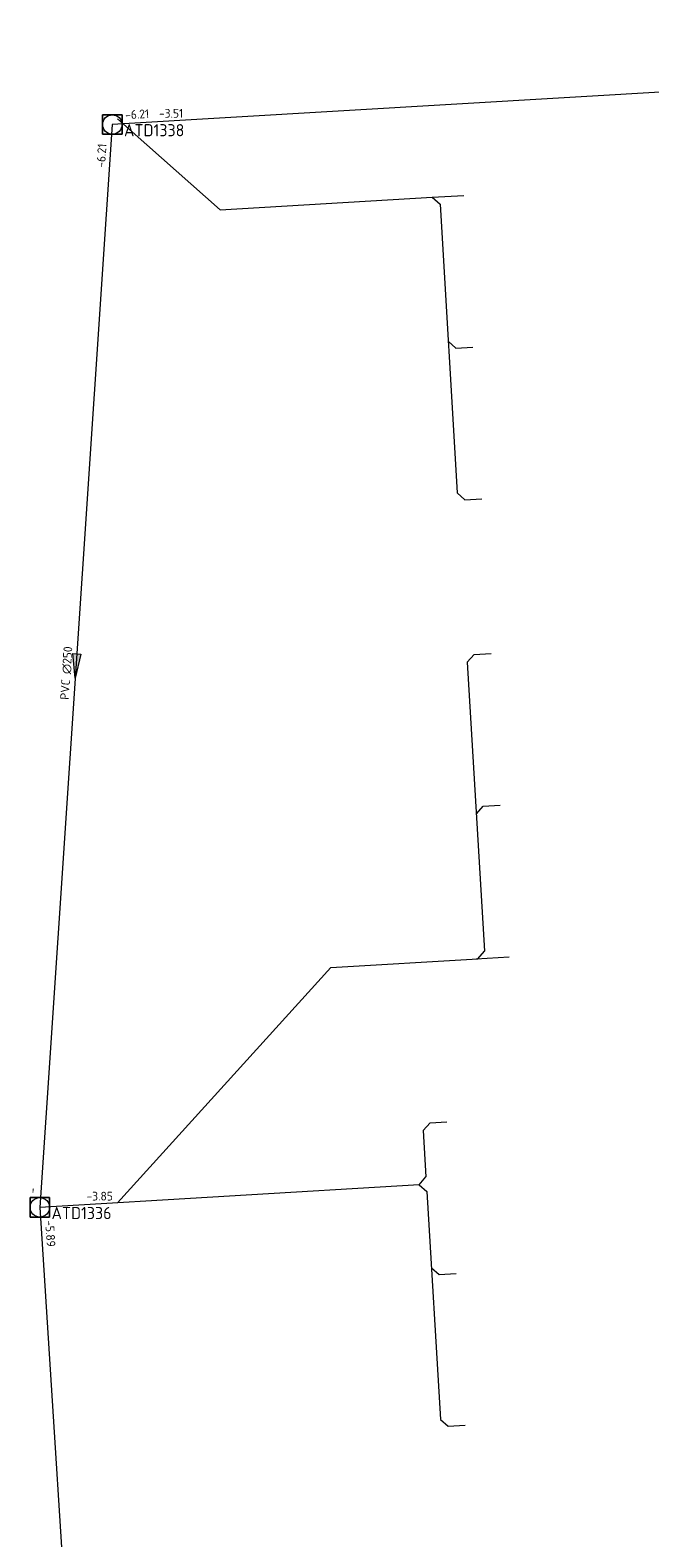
# Model space of a CAD drawing. Header units: metres. Extents: x 162232 to 162755, y 502539 to 502988.
# Tile 62 of 64: x 162686 to 162712, y 502885 to 502947. Entities that reach past the tile are written whole.
import ezdxf

# ---------------------------------------------------------------- set-up
doc = ezdxf.new("R2010")
doc.units = ezdxf.units.M
doc.header["$LTSCALE"] = 0.001
for name, color, linetype, lineweight in [('B-WE-RI-VWA_BOB-T18', 20, 'Continuous', 0), ('B-WE-RI-VWA_HUISAANSLUITING_PVC_125-G', 20, 'Continuous', 13), ('B-WE-RI-VWA_HUISAANSLUITING_PVC_160-G', 20, 'Continuous', 13), ('B-WE-RI-VWA_MATERIAAL-T18', 20, 'Continuous', 0), ('B-WE-RI-VWA_PUTDEKSELHOOGTE-T18', 20, 'Continuous', 0), ('B-WE-RI-VWA_PUTNUMMER-T25', 20, 'Continuous', 0), ('B-WE-RI-VWA_RIOOLPUT_INSPECTIEPUT-S', 20, 'Continuous', 13), ('B-WE-RI-VWA_STROOMRICHTING-S', 20, 'Continuous', 13), ('B-WE-RI-VWA_TRANSPORTLEIDING_PVC_250-G', 20, 'Continuous', 13), ('Default', 7, 'Continuous', 0)]:
    doc.layers.add(name, color=color, linetype=linetype, lineweight=lineweight)
doc.styles.add('NLCS-ISO', font='NLCS-ISO.ttf')

# ---------------------------------------------------------------- blocks, each defined once
blk = doc.blocks.new('SRI-STROOMRICHTING-SO')
at = {"layer": 'Default', "linetype": 'Continuous'}
blk.add_hatch(color=256, dxfattribs=at).paths.add_polyline_path([(-0.0025, 0.00083), (-0.0025, -0.00083), (0.0025, 0)])
at = {"flags": 128}
blk.add_lwpolyline([(0.0025, 0), (-0.0025, -0.00083), (-0.0025, 0.00083), (0.0025, 0)], dxfattribs=at)
blk = doc.blocks.new('B-SRI-PUT_VWA-SO')
at = {"flags": 128}
for points in [[(-0.002, 0.002), (0.002, 0.002), (0.002, -0.002), (-0.002, -0.002), (-0.002, 0.002)], [(0.002, -0.002), (0.002, 0.002), (-0.002, 0.002), (-0.002, -0.002), (0.002, -0.002)]]:
    blk.add_lwpolyline(points, dxfattribs=at)
blk.add_circle((0, 0), 0.002)

msp = doc.modelspace()

# ---------------------------------------------------------------- linework, layer by layer
at = {"layer": 'B-WE-RI-VWA_HUISAANSLUITING_PVC_125-G', "flags": 128}
for points in [[(162702.754, 502939.732), (162704.052, 502939.809)], [(162702.754, 502939.732), (162703.071, 502939.45)], [(162703.408, 502933.81), (162703.725, 502933.528)], [(162703.725, 502933.528), (162704.424, 502933.57)], [(162703.78, 502927.571), (162704.097, 502927.289)], [(162704.097, 502927.289), (162704.797, 502927.331)], [(162704.195, 502920.614), (162704.477, 502920.931)], [(162704.477, 502920.931), (162705.175, 502920.973)], [(162704.567, 502914.375), (162704.849, 502914.692)], [(162704.849, 502914.692), (162705.547, 502914.734)], [(162704.622, 502908.418), (162704.904, 502908.735)], [(162704.556, 502908.414), (162705.92, 502908.495)], [(162702.378, 502901.353), (162702.66, 502901.67)], [(162702.66, 502901.67), (162703.358, 502901.712)], [(162702.211, 502899.125), (162702.492, 502899.443)], [(162702.211, 502899.125), (162702.528, 502898.844)], [(162702.715, 502895.713), (162703.032, 502895.431)], [(162703.032, 502895.431), (162703.73, 502895.473)], [(162703.087, 502889.474), (162703.404, 502889.193)], [(162703.404, 502889.193), (162704.103, 502889.234)]]:
    msp.add_lwpolyline(points, dxfattribs=at)
at = {"layer": 'B-WE-RI-VWA_HUISAANSLUITING_PVC_160-G', "flags": 128}
for points in [[(162694.02, 502939.21), (162689.8, 502942.955)], [(162694.02, 502939.21), (162702.754, 502939.732)], [(162703.071, 502939.45), (162703.78, 502927.571)], [(162704.195, 502920.614), (162704.904, 502908.735)], [(162689.797, 502898.385), (162698.572, 502908.057)], [(162698.572, 502908.057), (162704.622, 502908.418)], [(162702.378, 502901.353), (162702.492, 502899.443)], [(162702.211, 502899.125), (162686.603, 502898.194)], [(162702.528, 502898.844), (162703.087, 502889.474)]]:
    msp.add_lwpolyline(points, dxfattribs=at)
at = {"layer": 'B-WE-RI-VWA_TRANSPORTLEIDING_PVC_250-G'}
msp.add_line((162755.447, 502946.604), (162689.585, 502942.723), dxfattribs=at)
at = {"layer": 'B-WE-RI-VWA_TRANSPORTLEIDING_PVC_250-G', "flags": 128}
for points in [[(162689.585, 502942.723), (162686.603, 502898.194)], [(162686.603, 502898.194), (162689.485, 502853.067)]]:
    msp.add_lwpolyline(points, dxfattribs=at)

# ---------------------------------------------------------------- block references
at = {"layer": 'B-WE-RI-VWA_RIOOLPUT_INSPECTIEPUT-S', "linetype": 'Continuous', "lineweight": 0, "xscale": 200, "yscale": 200}
for p in [(162689.585, 502942.723), (162686.603, 502898.194)]:
    msp.add_blockref('B-SRI-PUT_VWA-SO', p, dxfattribs=at)
at = {"layer": 'B-WE-RI-VWA_STROOMRICHTING-S', "linetype": 'Continuous', "lineweight": 0, "xscale": 200, "yscale": 200, "rotation": 266.1687599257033}
msp.add_blockref('SRI-STROOMRICHTING-SO', (162688.094, 502920.459), dxfattribs=at)

# ---------------------------------------------------------------- texts
at = {"layer": 'B-WE-RI-VWA_BOB-T18', "linetype": 'Continuous', "lineweight": 0, "char_height": 0.36, "attachment_point": 7, "line_spacing_factor": 0.8, "style": 'NLCS-ISO'}
for s, insert, rotation in [('{\\C256;-6.21}', (162690.123, 502942.936), 3.37234), ('{\\C256;-6.21}', (162689.284, 502940.939), 86.16876), ('{\\C256;-}', (162686.459, 502898.755), 86.16876), ('{\\C256;-5.89}', (162686.819, 502897.657), 273.65419)]:
    msp.add_mtext(s, dxfattribs=dict(at, insert=insert, rotation=rotation))
at = {"layer": 'B-WE-RI-VWA_MATERIAAL-T18', "linetype": 'Continuous', "lineweight": 0, "insert": (162687.892, 502920.153), "char_height": 0.36, "attachment_point": 8, "rotation": 86.16876, "line_spacing_factor": 0.8, "style": 'NLCS-ISO'}
msp.add_mtext('{\\C256;PVC ∅250}', dxfattribs=at)
at = {"layer": 'B-WE-RI-VWA_PUTDEKSELHOOGTE-T18', "linetype": 'Continuous', "lineweight": 0, "char_height": 0.36, "attachment_point": 7, "line_spacing_factor": 0.8, "style": 'NLCS-ISO'}
for s, insert in [('{\\C256;-3.51}', (162691.505, 502943.004)), ('{\\C256;-3.85}', (162688.523, 502898.475))]:
    msp.add_mtext(s, dxfattribs=dict(at, insert=insert))
at = {"layer": 'B-WE-RI-VWA_PUTNUMMER-T25', "linetype": 'Continuous', "lineweight": 0, "char_height": 0.5, "attachment_point": 7, "line_spacing_factor": 0.8, "style": 'NLCS-ISO'}
for s, insert in [('{\\C256;ATD1338}', (162690.065, 502942.238)), ('{\\C256;ATD1336}', (162687.083, 502897.709))]:
    msp.add_mtext(s, dxfattribs=dict(at, insert=insert))

doc.saveas('drawing.dxf')
